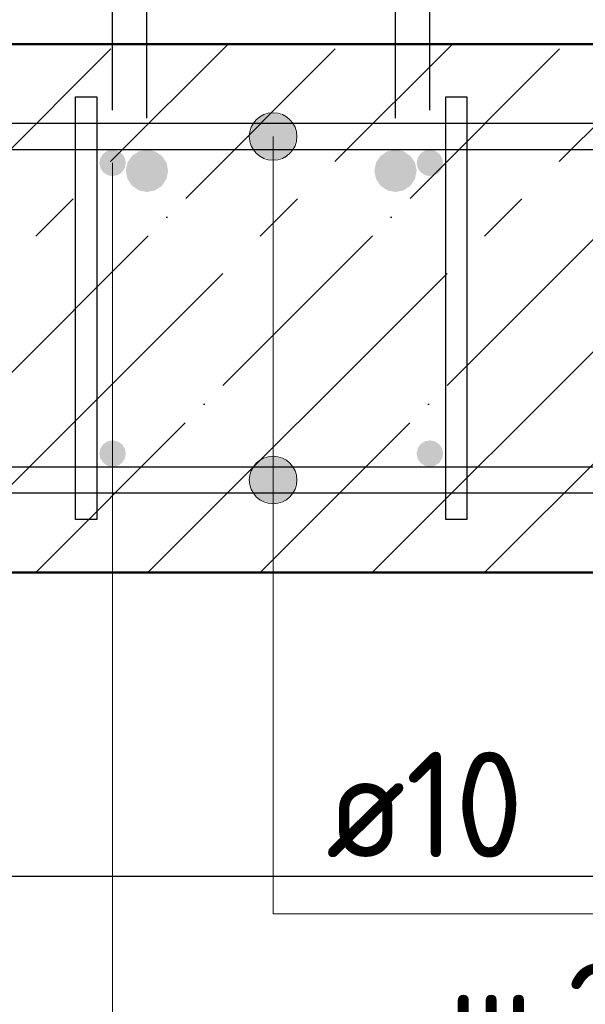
# Model space of a CAD drawing. Header units: millimetres. Extents: x -27380 to 48638, y 46540 to 72525.
# Tile 13 of 106: x -23305 to -23092, y 58697 to 59070. Entities that reach past the tile are written whole.
import ezdxf

# ---------------------------------------------------------------- set-up
doc = ezdxf.new("R2010")
doc.units = ezdxf.units.MM
doc.header["$PDMODE"] = 65
doc.linetypes.add('______11', pattern=[100, 80, -10, 0, -10])
doc.linetypes.add('______5', pattern=[220, 160, -20, 20, -20])
for name, color, linetype, lineweight in [('Арм.стержн. вертикальными 1', 22, 'Continuous', 35), ('Арм.стержн.горизонт. 1', 180, 'Continuous', 35), ('Размерная линия_ общее', 7, 'Continuous', 13)]:
    doc.layers.add(name, color=color, linetype=linetype, lineweight=lineweight)
doc.layers.add('Арм.стержн. вертикальными 2', color=7, linetype='Continuous', lineweight=35, true_color=0x006e00)
doc.layers.add('Арм.стержн.Стяжки', color=7, linetype='Continuous', lineweight=35, true_color=0x501e0f)
doc.styles.add('ISOCPEUR', font='ISOCPEUR')
doc.dimstyles.new('DIMSTYLE_3', dxfattribs={"dimtxt": 44, "dimasz": 50, "dimexe": 0, "dimexo": 0, "dimgap": 22, "dimtad": 2, "dimdec": 0, "dimrnd": 5, "dimzin": 12, "dimdsep": 46, "dimtxsty": 'ISOCPEUR', "dimblk1": 'ALL_ML_STRICH', "dimblk2": 'ALL_ML_STRICH', "dimsah": 1, "dimcen": 0, "dimclrd": 7, "dimclre": 256, "dimclrt": 7, "dimadec": 0, "dimazin": 0, "dimtfac": 1, "dimtdec": 0, "dimtix": 1, "dimtmove": 2, "dimatfit": 3, "dimfxl": 0, "dimtvp": 1.2, "dimtzin": 0, "dimlwd": 0, "dimlwe": -3, "dimarcsym": 0})
doc.dimstyles.new('DIMSTYLE_7', dxfattribs={"dimtxt": 44, "dimasz": 50, "dimexe": 0, "dimexo": 0, "dimgap": 22, "dimtad": 2, "dimdec": 0, "dimrnd": 5, "dimzin": 12, "dimdsep": 46, "dimtxsty": 'ISOCPEUR', "dimblk1": 'ALL_ML_STRICH', "dimblk2": 'ALL_ML_STRICH', "dimsah": 1, "dimcen": 0, "dimclrd": 7, "dimclre": 256, "dimclrt": 7, "dimadec": 0, "dimazin": 0, "dimtfac": 1, "dimtdec": 0, "dimtix": 1, "dimtmove": 2, "dimatfit": 3, "dimfxl": 0, "dimtzin": 0, "dimlwd": 0, "dimlwe": -3, "dimarcsym": 0})

# ---------------------------------------------------------------- blocks, each defined once
blk = doc.blocks.new('ALL_ML_STRICH')
at = {"color": 0, "linetype": 'ByBlock', "lineweight": -2}
for p, q in [((0, -0.5), (0, 0.5)), ((-0.3, -0.3), (0.3, 0.3)), ((-1, 0), (0.5, 0))]:
    blk.add_line(p, q, dxfattribs=at)
blk = doc.blocks.new('*D345')
at = {"layer": 'DEFPOINTS', "color": 7, "linetype": 'Continuous', "lineweight": 13, "transparency": 33554687}
for p in [(-24057.35, 59131.38), (-24057.35, 59012.42), (-23257.35, 59012.42)]:
    blk.add_point(p, dxfattribs=at)
at = {"layer": 'Размерная линия_ общее', "color": 253, "linetype": 'Continuous', "lineweight": -2, "true_color": 0xa0a0a0, "transparency": 33554687}
for p, q in [((-24057.35, 59032.42), (-24057.35, 59131.38)), ((-23257.35, 59032.42), (-23257.35, 59131.38))]:
    blk.add_line(p, q, dxfattribs=at)
at = {"layer": 'Размерная линия_ общее', "color": 7, "linetype": 'Continuous', "lineweight": -2, "transparency": 33554687}
blk.add_line((-24057.35, 59131.38), (-23257.35, 59131.38), dxfattribs=at)
at = {"layer": 'Размерная линия_ общее', "color": 7, "linetype": 'Continuous', "lineweight": 13, "transparency": 33554687, "xscale": 50, "yscale": 50, "zscale": 50, "rotation": 180}
blk.add_blockref('ALL_ML_STRICH', (-24057.35, 59131.38), dxfattribs=at)
at = {"layer": 'Размерная линия_ общее', "color": 7, "linetype": 'Continuous', "lineweight": 13, "transparency": 33554687, "xscale": 50, "yscale": 50, "zscale": 50}
blk.add_blockref('ALL_ML_STRICH', (-23257.35, 59131.38), dxfattribs=at)
at = {"layer": 'Размерная линия_ общее', "color": 7, "linetype": 'Continuous', "lineweight": 13, "transparency": 33554687, "insert": (-23783.35, 59185.38), "char_height": 44, "width": 2.2, "attachment_point": 1, "line_spacing_factor": 0.60241, "style": 'ISOCPEUR'}
blk.add_mtext('\\W0.91;4х200=800', dxfattribs=at)
blk = doc.blocks.new('*D346')
at = {"layer": 'DEFPOINTS', "color": 7, "linetype": 'Continuous', "lineweight": 13, "transparency": 33554687}
for p in [(-23257.35, 59131.38), (-23257.35, 59012.42), (-23163.35, 59012.42)]:
    blk.add_point(p, dxfattribs=at)
at = {"layer": 'Размерная линия_ общее', "color": 253, "linetype": 'Continuous', "lineweight": -2, "true_color": 0xa0a0a0, "transparency": 33554687}
for p, q in [((-23257.35, 59032.42), (-23257.35, 59131.38)), ((-23163.35, 59032.42), (-23163.35, 59131.38))]:
    blk.add_line(p, q, dxfattribs=at)
at = {"layer": 'Размерная линия_ общее', "color": 7, "linetype": 'Continuous', "lineweight": -2, "transparency": 33554687}
blk.add_line((-23257.35, 59131.38), (-23163.35, 59131.38), dxfattribs=at)
at = {"layer": 'Размерная линия_ общее', "color": 7, "linetype": 'Continuous', "lineweight": 13, "transparency": 33554687, "xscale": 50, "yscale": 50, "zscale": 50, "rotation": 180}
blk.add_blockref('ALL_ML_STRICH', (-23257.35, 59131.38), dxfattribs=at)
at = {"layer": 'Размерная линия_ общее', "color": 7, "linetype": 'Continuous', "lineweight": 13, "transparency": 33554687, "xscale": 50, "yscale": 50, "zscale": 50}
blk.add_blockref('ALL_ML_STRICH', (-23163.35, 59131.38), dxfattribs=at)
at = {"layer": 'Размерная линия_ общее', "color": 7, "linetype": 'Continuous', "lineweight": 13, "transparency": 33554687, "insert": (-23208.15, 59163.38), "char_height": 44, "width": 88, "attachment_point": 5, "style": 'ISOCPEUR'}
blk.add_mtext('\\A1;{95}', dxfattribs=at)
blk = doc.blocks.new('*D347')
at = {"layer": 'DEFPOINTS', "color": 7, "linetype": 'Continuous', "lineweight": 13, "transparency": 33554687}
for p in [(-23163.35, 59131.38), (-23163.35, 59012.42), (-22363.35, 59012.42)]:
    blk.add_point(p, dxfattribs=at)
at = {"layer": 'Размерная линия_ общее', "color": 253, "linetype": 'Continuous', "lineweight": -2, "true_color": 0xa0a0a0, "transparency": 33554687}
for p, q in [((-23163.35, 59032.42), (-23163.35, 59131.38)), ((-22363.35, 59032.42), (-22363.35, 59131.38))]:
    blk.add_line(p, q, dxfattribs=at)
at = {"layer": 'Размерная линия_ общее', "color": 7, "linetype": 'Continuous', "lineweight": -2, "transparency": 33554687}
blk.add_line((-23163.35, 59131.38), (-22363.35, 59131.38), dxfattribs=at)
at = {"layer": 'Размерная линия_ общее', "color": 7, "linetype": 'Continuous', "lineweight": 13, "transparency": 33554687, "xscale": 50, "yscale": 50, "zscale": 50, "rotation": 180}
blk.add_blockref('ALL_ML_STRICH', (-23163.35, 59131.38), dxfattribs=at)
at = {"layer": 'Размерная линия_ общее', "color": 7, "linetype": 'Continuous', "lineweight": 13, "transparency": 33554687, "xscale": 50, "yscale": 50, "zscale": 50}
blk.add_blockref('ALL_ML_STRICH', (-22363.35, 59131.38), dxfattribs=at)
at = {"layer": 'Размерная линия_ общее', "color": 7, "linetype": 'Continuous', "lineweight": 13, "transparency": 33554687, "insert": (-22889.35, 59185.38), "char_height": 44, "width": 2.2, "attachment_point": 1, "line_spacing_factor": 0.60241, "style": 'ISOCPEUR'}
blk.add_mtext('\\W0.91;4х200=800', dxfattribs=at)
blk = doc.blocks.new('*D350')
at = {"layer": 'DEFPOINTS', "color": 7, "linetype": 'Continuous', "lineweight": 13, "transparency": 33554687}
for p in [(-24070.35, 59256.69), (-24070.35, 59015.42), (-23270.35, 59015.42)]:
    blk.add_point(p, dxfattribs=at)
at = {"layer": 'Размерная линия_ общее', "color": 253, "linetype": 'Continuous', "lineweight": -2, "true_color": 0xa0a0a0, "transparency": 33554687}
for p, q in [((-24070.35, 59035.42), (-24070.35, 59256.69)), ((-23270.35, 59035.42), (-23270.35, 59256.69))]:
    blk.add_line(p, q, dxfattribs=at)
at = {"layer": 'Размерная линия_ общее', "color": 7, "linetype": 'Continuous', "lineweight": -2, "transparency": 33554687}
blk.add_line((-24070.35, 59256.69), (-23270.35, 59256.69), dxfattribs=at)
at = {"layer": 'Размерная линия_ общее', "color": 7, "linetype": 'Continuous', "lineweight": 13, "transparency": 33554687, "xscale": 50, "yscale": 50, "zscale": 50, "rotation": 180}
blk.add_blockref('ALL_ML_STRICH', (-24070.35, 59256.69), dxfattribs=at)
at = {"layer": 'Размерная линия_ общее', "color": 7, "linetype": 'Continuous', "lineweight": 13, "transparency": 33554687, "xscale": 50, "yscale": 50, "zscale": 50}
blk.add_blockref('ALL_ML_STRICH', (-23270.35, 59256.69), dxfattribs=at)
at = {"layer": 'Размерная линия_ общее', "color": 7, "linetype": 'Continuous', "lineweight": 13, "transparency": 33554687, "insert": (-23796.35, 59310.69), "char_height": 44, "width": 2.2, "attachment_point": 1, "line_spacing_factor": 0.60241, "style": 'ISOCPEUR'}
blk.add_mtext('\\W0.91;4х200=800', dxfattribs=at)
blk = doc.blocks.new('*D351')
at = {"layer": 'DEFPOINTS', "color": 7, "linetype": 'Continuous', "lineweight": 13, "transparency": 33554687}
for p in [(-23270.35, 59256.69), (-23270.35, 59015.42), (-23150.35, 59015.42)]:
    blk.add_point(p, dxfattribs=at)
at = {"layer": 'Размерная линия_ общее', "color": 253, "linetype": 'Continuous', "lineweight": -2, "true_color": 0xa0a0a0, "transparency": 33554687}
for p, q in [((-23270.35, 59035.42), (-23270.35, 59256.69)), ((-23150.35, 59035.42), (-23150.35, 59256.69))]:
    blk.add_line(p, q, dxfattribs=at)
at = {"layer": 'Размерная линия_ общее', "color": 7, "linetype": 'Continuous', "lineweight": -2, "transparency": 33554687}
blk.add_line((-23270.35, 59256.69), (-23150.35, 59256.69), dxfattribs=at)
at = {"layer": 'Размерная линия_ общее', "color": 7, "linetype": 'Continuous', "lineweight": 13, "transparency": 33554687, "xscale": 50, "yscale": 50, "zscale": 50, "rotation": 180}
blk.add_blockref('ALL_ML_STRICH', (-23270.35, 59256.69), dxfattribs=at)
at = {"layer": 'Размерная линия_ общее', "color": 7, "linetype": 'Continuous', "lineweight": 13, "transparency": 33554687, "xscale": 50, "yscale": 50, "zscale": 50}
blk.add_blockref('ALL_ML_STRICH', (-23150.35, 59256.69), dxfattribs=at)
at = {"layer": 'Размерная линия_ общее', "color": 7, "linetype": 'Continuous', "lineweight": 13, "transparency": 33554687, "insert": (-23203.75, 59288.69), "char_height": 44, "width": 132, "attachment_point": 5, "style": 'ISOCPEUR'}
blk.add_mtext('\\A1;{120}', dxfattribs=at)
blk = doc.blocks.new('*D352')
at = {"layer": 'DEFPOINTS', "color": 7, "linetype": 'Continuous', "lineweight": 13, "transparency": 33554687}
for p in [(-23150.35, 59256.69), (-23150.35, 59015.42), (-22350.35, 59015.42)]:
    blk.add_point(p, dxfattribs=at)
at = {"layer": 'Размерная линия_ общее', "color": 253, "linetype": 'Continuous', "lineweight": -2, "true_color": 0xa0a0a0, "transparency": 33554687}
for p, q in [((-23150.35, 59035.42), (-23150.35, 59256.69)), ((-22350.35, 59035.42), (-22350.35, 59256.69))]:
    blk.add_line(p, q, dxfattribs=at)
at = {"layer": 'Размерная линия_ общее', "color": 7, "linetype": 'Continuous', "lineweight": -2, "transparency": 33554687}
blk.add_line((-23150.35, 59256.69), (-22350.35, 59256.69), dxfattribs=at)
at = {"layer": 'Размерная линия_ общее', "color": 7, "linetype": 'Continuous', "lineweight": 13, "transparency": 33554687, "xscale": 50, "yscale": 50, "zscale": 50, "rotation": 180}
blk.add_blockref('ALL_ML_STRICH', (-23150.35, 59256.69), dxfattribs=at)
at = {"layer": 'Размерная линия_ общее', "color": 7, "linetype": 'Continuous', "lineweight": 13, "transparency": 33554687, "xscale": 50, "yscale": 50, "zscale": 50}
blk.add_blockref('ALL_ML_STRICH', (-22350.35, 59256.69), dxfattribs=at)
at = {"layer": 'Размерная линия_ общее', "color": 7, "linetype": 'Continuous', "lineweight": 13, "transparency": 33554687, "insert": (-22876.35, 59310.69), "char_height": 44, "width": 2.2, "attachment_point": 1, "line_spacing_factor": 0.60241, "style": 'ISOCPEUR'}
blk.add_mtext('\\W0.91;4х200=800', dxfattribs=at)

msp = doc.modelspace()

# ---------------------------------------------------------------- hatches: boundary and pattern name
at = {"layer": 'Арм.стержн. вертикальными 1', "linetype": 'Continuous', "lineweight": 25, "transparency": 33554687}
for points in [[(-23265.35, 59015.42), (-23265.74, 59017.33), (-23266.82, 59018.95), (-23268.44, 59020.04), (-23270.35, 59020.42), (-23272.27, 59020.04), (-23273.89, 59018.95), (-23274.97, 59017.33), (-23275.35, 59015.42), (-23274.97, 59013.5), (-23273.89, 59011.88), (-23272.27, 59010.8), (-23270.35, 59010.42), (-23268.44, 59010.8), (-23266.82, 59011.88), (-23265.74, 59013.5)], [(-23145.35, 59015.42), (-23145.74, 59017.33), (-23146.82, 59018.95), (-23148.44, 59020.04), (-23150.35, 59020.42), (-23152.27, 59020.04), (-23153.89, 59018.95), (-23154.97, 59017.33), (-23155.35, 59015.42), (-23154.97, 59013.5), (-23153.89, 59011.88), (-23152.27, 59010.8), (-23150.35, 59010.42), (-23148.44, 59010.8), (-23146.82, 59011.88), (-23145.74, 59013.5)], [(-23265.35, 58905.42), (-23265.74, 58907.33), (-23266.82, 58908.95), (-23268.44, 58910.04), (-23270.35, 58910.42), (-23272.27, 58910.04), (-23273.89, 58908.95), (-23274.97, 58907.33), (-23275.35, 58905.42), (-23274.97, 58903.5), (-23273.89, 58901.88), (-23272.27, 58900.8), (-23270.35, 58900.42), (-23268.44, 58900.8), (-23266.82, 58901.88), (-23265.74, 58903.5)], [(-23145.35, 58905.42), (-23145.74, 58907.33), (-23146.82, 58908.95), (-23148.44, 58910.04), (-23150.35, 58910.42), (-23152.27, 58910.04), (-23153.89, 58908.95), (-23154.97, 58907.33), (-23155.35, 58905.42), (-23154.97, 58903.5), (-23153.89, 58901.88), (-23152.27, 58900.8), (-23150.35, 58900.42), (-23148.44, 58900.8), (-23146.82, 58901.88), (-23145.74, 58903.5)]]:
    msp.add_hatch(color=4, dxfattribs=at).paths.add_polyline_path(points)
at = {"layer": 'Арм.стержн. вертикальными 2', "linetype": 'Continuous', "lineweight": 25, "transparency": 33554687}
for points in [[(-23249.35, 59012.42), (-23249.96, 59015.48), (-23251.7, 59018.07), (-23254.29, 59019.81), (-23257.35, 59020.42), (-23260.42, 59019.81), (-23263.01, 59018.07), (-23264.75, 59015.48), (-23265.35, 59012.42), (-23264.75, 59009.36), (-23263.01, 59006.76), (-23260.42, 59005.03), (-23257.35, 59004.42), (-23254.29, 59005.03), (-23251.7, 59006.76), (-23249.96, 59009.36)], [(-23155.35, 59012.42), (-23155.96, 59015.48), (-23157.7, 59018.07), (-23160.29, 59019.81), (-23163.35, 59020.42), (-23166.42, 59019.81), (-23169.01, 59018.07), (-23170.75, 59015.48), (-23171.35, 59012.42), (-23170.75, 59009.36), (-23169.01, 59006.76), (-23166.42, 59005.03), (-23163.35, 59004.42), (-23160.29, 59005.03), (-23157.7, 59006.76), (-23155.96, 59009.36)]]:
    msp.add_hatch(color=7, dxfattribs=at).paths.add_polyline_path(points)
at = {"layer": 'Арм.стержн.горизонт. 1', "linetype": 'Continuous', "lineweight": 13, "transparency": 33554687}
for points in [[(-23217.38, 59029.92), (-23201.9, 59029.92), (-23205.14, 59033.16)], [(-23217.38, 59029.92), (-23205.14, 59033.16), (-23214.14, 59033.16)], [(-23217.38, 59029.92), (-23201.9, 59029.92), (-23205.14, 59033.16)], [(-23217.38, 59029.92), (-23205.14, 59033.16), (-23214.14, 59033.16)], [(-23217.38, 59029.92), (-23201.9, 59029.92), (-23205.14, 59033.16)], [(-23217.38, 59029.92), (-23205.14, 59033.16), (-23214.14, 59033.16)], [(-23217.38, 59029.92), (-23201.9, 59029.92), (-23205.14, 59033.16)], [(-23217.38, 59029.92), (-23205.14, 59033.16), (-23214.14, 59033.16)], [(-23217.38, 59029.92), (-23201.9, 59029.92), (-23205.14, 59033.16)], [(-23217.38, 59029.92), (-23205.14, 59033.16), (-23214.14, 59033.16)], [(-23217.38, 59029.92), (-23201.9, 59029.92), (-23205.14, 59033.16)], [(-23217.38, 59029.92), (-23205.14, 59033.16), (-23214.14, 59033.16)], [(-23217.38, 59029.92), (-23201.9, 59029.92), (-23205.14, 59033.16)], [(-23217.38, 59029.92), (-23205.14, 59033.16), (-23214.14, 59033.16)], [(-23217.38, 59029.92), (-23201.9, 59029.92), (-23205.14, 59033.16)], [(-23217.38, 59029.92), (-23205.14, 59033.16), (-23214.14, 59033.16)], [(-23217.38, 59029.92), (-23201.9, 59029.92), (-23205.14, 59033.16)], [(-23217.38, 59029.92), (-23205.14, 59033.16), (-23214.14, 59033.16)], [(-23217.38, 59029.92), (-23201.9, 59029.92), (-23205.14, 59033.16)], [(-23217.38, 59029.92), (-23205.14, 59033.16), (-23214.14, 59033.16)], [(-23217.38, 59029.92), (-23201.9, 59029.92), (-23205.14, 59033.16)], [(-23217.38, 59029.92), (-23205.14, 59033.16), (-23214.14, 59033.16)], [(-23214.14, 59033.16), (-23205.14, 59033.16), (-23209.64, 59034.42)], [(-23214.14, 59033.16), (-23205.14, 59033.16), (-23209.64, 59034.42)], [(-23214.14, 59033.16), (-23205.14, 59033.16), (-23209.64, 59034.42)], [(-23214.14, 59033.16), (-23205.14, 59033.16), (-23209.64, 59034.42)], [(-23214.14, 59033.16), (-23205.14, 59033.16), (-23209.64, 59034.42)], [(-23214.14, 59033.16), (-23205.14, 59033.16), (-23209.64, 59034.42)], [(-23214.14, 59033.16), (-23205.14, 59033.16), (-23209.64, 59034.42)], [(-23214.14, 59033.16), (-23205.14, 59033.16), (-23209.64, 59034.42)], [(-23214.14, 59033.16), (-23205.14, 59033.16), (-23209.64, 59034.42)], [(-23214.14, 59033.16), (-23205.14, 59033.16), (-23209.64, 59034.42)], [(-23214.14, 59033.16), (-23205.14, 59033.16), (-23209.64, 59034.42)], [(-23218.64, 59025.42), (-23200.64, 59025.42), (-23201.9, 59029.92)], [(-23218.64, 59025.42), (-23201.9, 59029.92), (-23217.38, 59029.92)], [(-23218.64, 59025.42), (-23200.64, 59025.42), (-23201.9, 59029.92)], [(-23218.64, 59025.42), (-23201.9, 59029.92), (-23217.38, 59029.92)], [(-23218.64, 59025.42), (-23200.64, 59025.42), (-23201.9, 59029.92)], [(-23218.64, 59025.42), (-23201.9, 59029.92), (-23217.38, 59029.92)], [(-23218.64, 59025.42), (-23200.64, 59025.42), (-23201.9, 59029.92)], [(-23218.64, 59025.42), (-23201.9, 59029.92), (-23217.38, 59029.92)], [(-23218.64, 59025.42), (-23200.64, 59025.42), (-23201.9, 59029.92)], [(-23218.64, 59025.42), (-23201.9, 59029.92), (-23217.38, 59029.92)], [(-23218.64, 59025.42), (-23200.64, 59025.42), (-23201.9, 59029.92)], [(-23218.64, 59025.42), (-23201.9, 59029.92), (-23217.38, 59029.92)], [(-23218.64, 59025.42), (-23200.64, 59025.42), (-23201.9, 59029.92)], [(-23218.64, 59025.42), (-23201.9, 59029.92), (-23217.38, 59029.92)], [(-23218.64, 59025.42), (-23200.64, 59025.42), (-23201.9, 59029.92)], [(-23218.64, 59025.42), (-23201.9, 59029.92), (-23217.38, 59029.92)], [(-23218.64, 59025.42), (-23200.64, 59025.42), (-23201.9, 59029.92)], [(-23218.64, 59025.42), (-23201.9, 59029.92), (-23217.38, 59029.92)], [(-23218.64, 59025.42), (-23200.64, 59025.42), (-23201.9, 59029.92)], [(-23218.64, 59025.42), (-23201.9, 59029.92), (-23217.38, 59029.92)], [(-23218.64, 59025.42), (-23200.64, 59025.42), (-23201.9, 59029.92)], [(-23218.64, 59025.42), (-23201.9, 59029.92), (-23217.38, 59029.92)], [(-23217.38, 59020.92), (-23200.64, 59025.42), (-23218.64, 59025.42)], [(-23217.38, 59020.92), (-23200.64, 59025.42), (-23218.64, 59025.42)], [(-23217.38, 59020.92), (-23200.64, 59025.42), (-23218.64, 59025.42)], [(-23217.38, 59020.92), (-23200.64, 59025.42), (-23218.64, 59025.42)], [(-23217.38, 59020.92), (-23200.64, 59025.42), (-23218.64, 59025.42)], [(-23217.38, 59020.92), (-23200.64, 59025.42), (-23218.64, 59025.42)], [(-23217.38, 59020.92), (-23200.64, 59025.42), (-23218.64, 59025.42)], [(-23217.38, 59020.92), (-23200.64, 59025.42), (-23218.64, 59025.42)], [(-23217.38, 59020.92), (-23200.64, 59025.42), (-23218.64, 59025.42)], [(-23217.38, 59020.92), (-23200.64, 59025.42), (-23218.64, 59025.42)], [(-23217.38, 59020.92), (-23200.64, 59025.42), (-23218.64, 59025.42)], [(-23217.38, 59020.92), (-23201.9, 59020.92), (-23200.64, 59025.42)], [(-23217.38, 59020.92), (-23201.9, 59020.92), (-23200.64, 59025.42)], [(-23217.38, 59020.92), (-23201.9, 59020.92), (-23200.64, 59025.42)], [(-23217.38, 59020.92), (-23201.9, 59020.92), (-23200.64, 59025.42)], [(-23217.38, 59020.92), (-23201.9, 59020.92), (-23200.64, 59025.42)], [(-23217.38, 59020.92), (-23201.9, 59020.92), (-23200.64, 59025.42)], [(-23217.38, 59020.92), (-23201.9, 59020.92), (-23200.64, 59025.42)], [(-23217.38, 59020.92), (-23201.9, 59020.92), (-23200.64, 59025.42)], [(-23217.38, 59020.92), (-23201.9, 59020.92), (-23200.64, 59025.42)], [(-23217.38, 59020.92), (-23201.9, 59020.92), (-23200.64, 59025.42)], [(-23217.38, 59020.92), (-23201.9, 59020.92), (-23200.64, 59025.42)], [(-23214.14, 59017.68), (-23201.9, 59020.92), (-23217.38, 59020.92)], [(-23214.14, 59017.68), (-23201.9, 59020.92), (-23217.38, 59020.92)], [(-23214.14, 59017.68), (-23201.9, 59020.92), (-23217.38, 59020.92)], [(-23214.14, 59017.68), (-23201.9, 59020.92), (-23217.38, 59020.92)], [(-23214.14, 59017.68), (-23201.9, 59020.92), (-23217.38, 59020.92)], [(-23214.14, 59017.68), (-23201.9, 59020.92), (-23217.38, 59020.92)], [(-23214.14, 59017.68), (-23201.9, 59020.92), (-23217.38, 59020.92)], [(-23214.14, 59017.68), (-23201.9, 59020.92), (-23217.38, 59020.92)], [(-23214.14, 59017.68), (-23201.9, 59020.92), (-23217.38, 59020.92)], [(-23214.14, 59017.68), (-23201.9, 59020.92), (-23217.38, 59020.92)], [(-23214.14, 59017.68), (-23201.9, 59020.92), (-23217.38, 59020.92)], [(-23214.14, 59017.68), (-23205.14, 59017.68), (-23201.9, 59020.92)], [(-23214.14, 59017.68), (-23205.14, 59017.68), (-23201.9, 59020.92)], [(-23214.14, 59017.68), (-23205.14, 59017.68), (-23201.9, 59020.92)], [(-23214.14, 59017.68), (-23205.14, 59017.68), (-23201.9, 59020.92)], [(-23214.14, 59017.68), (-23205.14, 59017.68), (-23201.9, 59020.92)], [(-23214.14, 59017.68), (-23205.14, 59017.68), (-23201.9, 59020.92)], [(-23214.14, 59017.68), (-23205.14, 59017.68), (-23201.9, 59020.92)], [(-23214.14, 59017.68), (-23205.14, 59017.68), (-23201.9, 59020.92)], [(-23214.14, 59017.68), (-23205.14, 59017.68), (-23201.9, 59020.92)], [(-23214.14, 59017.68), (-23205.14, 59017.68), (-23201.9, 59020.92)], [(-23214.14, 59017.68), (-23205.14, 59017.68), (-23201.9, 59020.92)], [(-23205.14, 59017.68), (-23214.14, 59017.68), (-23209.64, 59016.42)], [(-23205.14, 59017.68), (-23214.14, 59017.68), (-23209.64, 59016.42)], [(-23205.14, 59017.68), (-23214.14, 59017.68), (-23209.64, 59016.42)], [(-23205.14, 59017.68), (-23214.14, 59017.68), (-23209.64, 59016.42)], [(-23205.14, 59017.68), (-23214.14, 59017.68), (-23209.64, 59016.42)], [(-23205.14, 59017.68), (-23214.14, 59017.68), (-23209.64, 59016.42)], [(-23205.14, 59017.68), (-23214.14, 59017.68), (-23209.64, 59016.42)], [(-23205.14, 59017.68), (-23214.14, 59017.68), (-23209.64, 59016.42)], [(-23205.14, 59017.68), (-23214.14, 59017.68), (-23209.64, 59016.42)], [(-23205.14, 59017.68), (-23214.14, 59017.68), (-23209.64, 59016.42)], [(-23205.14, 59017.68), (-23214.14, 59017.68), (-23209.64, 59016.42)], [(-23217.38, 58899.92), (-23201.9, 58899.92), (-23205.14, 58903.16)], [(-23217.38, 58899.92), (-23205.14, 58903.16), (-23214.14, 58903.16)], [(-23217.38, 58899.92), (-23201.9, 58899.92), (-23205.14, 58903.16)], [(-23217.38, 58899.92), (-23205.14, 58903.16), (-23214.14, 58903.16)], [(-23217.38, 58899.92), (-23201.9, 58899.92), (-23205.14, 58903.16)], [(-23217.38, 58899.92), (-23205.14, 58903.16), (-23214.14, 58903.16)], [(-23217.38, 58899.92), (-23201.9, 58899.92), (-23205.14, 58903.16)], [(-23217.38, 58899.92), (-23205.14, 58903.16), (-23214.14, 58903.16)], [(-23217.38, 58899.92), (-23201.9, 58899.92), (-23205.14, 58903.16)], [(-23217.38, 58899.92), (-23205.14, 58903.16), (-23214.14, 58903.16)], [(-23217.38, 58899.92), (-23201.9, 58899.92), (-23205.14, 58903.16)], [(-23217.38, 58899.92), (-23205.14, 58903.16), (-23214.14, 58903.16)], [(-23217.38, 58899.92), (-23201.9, 58899.92), (-23205.14, 58903.16)], [(-23217.38, 58899.92), (-23205.14, 58903.16), (-23214.14, 58903.16)], [(-23217.38, 58899.92), (-23201.9, 58899.92), (-23205.14, 58903.16)], [(-23217.38, 58899.92), (-23205.14, 58903.16), (-23214.14, 58903.16)], [(-23217.38, 58899.92), (-23201.9, 58899.92), (-23205.14, 58903.16)], [(-23217.38, 58899.92), (-23205.14, 58903.16), (-23214.14, 58903.16)], [(-23217.38, 58899.92), (-23201.9, 58899.92), (-23205.14, 58903.16)], [(-23217.38, 58899.92), (-23205.14, 58903.16), (-23214.14, 58903.16)], [(-23217.38, 58899.92), (-23201.9, 58899.92), (-23205.14, 58903.16)], [(-23217.38, 58899.92), (-23205.14, 58903.16), (-23214.14, 58903.16)], [(-23214.14, 58903.16), (-23205.14, 58903.16), (-23209.64, 58904.42)], [(-23214.14, 58903.16), (-23205.14, 58903.16), (-23209.64, 58904.42)], [(-23214.14, 58903.16), (-23205.14, 58903.16), (-23209.64, 58904.42)], [(-23214.14, 58903.16), (-23205.14, 58903.16), (-23209.64, 58904.42)], [(-23214.14, 58903.16), (-23205.14, 58903.16), (-23209.64, 58904.42)], [(-23214.14, 58903.16), (-23205.14, 58903.16), (-23209.64, 58904.42)], [(-23214.14, 58903.16), (-23205.14, 58903.16), (-23209.64, 58904.42)], [(-23214.14, 58903.16), (-23205.14, 58903.16), (-23209.64, 58904.42)], [(-23214.14, 58903.16), (-23205.14, 58903.16), (-23209.64, 58904.42)], [(-23214.14, 58903.16), (-23205.14, 58903.16), (-23209.64, 58904.42)], [(-23214.14, 58903.16), (-23205.14, 58903.16), (-23209.64, 58904.42)], [(-23218.64, 58895.42), (-23200.64, 58895.42), (-23201.9, 58899.92)], [(-23218.64, 58895.42), (-23201.9, 58899.92), (-23217.38, 58899.92)], [(-23218.64, 58895.42), (-23200.64, 58895.42), (-23201.9, 58899.92)], [(-23218.64, 58895.42), (-23201.9, 58899.92), (-23217.38, 58899.92)], [(-23218.64, 58895.42), (-23200.64, 58895.42), (-23201.9, 58899.92)], [(-23218.64, 58895.42), (-23201.9, 58899.92), (-23217.38, 58899.92)], [(-23218.64, 58895.42), (-23200.64, 58895.42), (-23201.9, 58899.92)], [(-23218.64, 58895.42), (-23201.9, 58899.92), (-23217.38, 58899.92)], [(-23218.64, 58895.42), (-23200.64, 58895.42), (-23201.9, 58899.92)], [(-23218.64, 58895.42), (-23201.9, 58899.92), (-23217.38, 58899.92)], [(-23218.64, 58895.42), (-23200.64, 58895.42), (-23201.9, 58899.92)], [(-23218.64, 58895.42), (-23201.9, 58899.92), (-23217.38, 58899.92)], [(-23218.64, 58895.42), (-23200.64, 58895.42), (-23201.9, 58899.92)], [(-23218.64, 58895.42), (-23201.9, 58899.92), (-23217.38, 58899.92)], [(-23218.64, 58895.42), (-23200.64, 58895.42), (-23201.9, 58899.92)], [(-23218.64, 58895.42), (-23201.9, 58899.92), (-23217.38, 58899.92)], [(-23218.64, 58895.42), (-23200.64, 58895.42), (-23201.9, 58899.92)], [(-23218.64, 58895.42), (-23201.9, 58899.92), (-23217.38, 58899.92)], [(-23218.64, 58895.42), (-23200.64, 58895.42), (-23201.9, 58899.92)], [(-23218.64, 58895.42), (-23201.9, 58899.92), (-23217.38, 58899.92)], [(-23218.64, 58895.42), (-23200.64, 58895.42), (-23201.9, 58899.92)], [(-23218.64, 58895.42), (-23201.9, 58899.92), (-23217.38, 58899.92)], [(-23217.38, 58890.92), (-23200.64, 58895.42), (-23218.64, 58895.42)], [(-23217.38, 58890.92), (-23200.64, 58895.42), (-23218.64, 58895.42)], [(-23217.38, 58890.92), (-23200.64, 58895.42), (-23218.64, 58895.42)], [(-23217.38, 58890.92), (-23200.64, 58895.42), (-23218.64, 58895.42)], [(-23217.38, 58890.92), (-23200.64, 58895.42), (-23218.64, 58895.42)], [(-23217.38, 58890.92), (-23200.64, 58895.42), (-23218.64, 58895.42)], [(-23217.38, 58890.92), (-23200.64, 58895.42), (-23218.64, 58895.42)], [(-23217.38, 58890.92), (-23200.64, 58895.42), (-23218.64, 58895.42)], [(-23217.38, 58890.92), (-23200.64, 58895.42), (-23218.64, 58895.42)], [(-23217.38, 58890.92), (-23200.64, 58895.42), (-23218.64, 58895.42)], [(-23217.38, 58890.92), (-23200.64, 58895.42), (-23218.64, 58895.42)], [(-23217.38, 58890.92), (-23201.9, 58890.92), (-23200.64, 58895.42)], [(-23217.38, 58890.92), (-23201.9, 58890.92), (-23200.64, 58895.42)], [(-23217.38, 58890.92), (-23201.9, 58890.92), (-23200.64, 58895.42)], [(-23217.38, 58890.92), (-23201.9, 58890.92), (-23200.64, 58895.42)], [(-23217.38, 58890.92), (-23201.9, 58890.92), (-23200.64, 58895.42)], [(-23217.38, 58890.92), (-23201.9, 58890.92), (-23200.64, 58895.42)], [(-23217.38, 58890.92), (-23201.9, 58890.92), (-23200.64, 58895.42)], [(-23217.38, 58890.92), (-23201.9, 58890.92), (-23200.64, 58895.42)], [(-23217.38, 58890.92), (-23201.9, 58890.92), (-23200.64, 58895.42)], [(-23217.38, 58890.92), (-23201.9, 58890.92), (-23200.64, 58895.42)], [(-23217.38, 58890.92), (-23201.9, 58890.92), (-23200.64, 58895.42)], [(-23214.14, 58887.68), (-23201.9, 58890.92), (-23217.38, 58890.92)], [(-23214.14, 58887.68), (-23201.9, 58890.92), (-23217.38, 58890.92)], [(-23214.14, 58887.68), (-23201.9, 58890.92), (-23217.38, 58890.92)], [(-23214.14, 58887.68), (-23201.9, 58890.92), (-23217.38, 58890.92)], [(-23214.14, 58887.68), (-23201.9, 58890.92), (-23217.38, 58890.92)], [(-23214.14, 58887.68), (-23201.9, 58890.92), (-23217.38, 58890.92)], [(-23214.14, 58887.68), (-23201.9, 58890.92), (-23217.38, 58890.92)], [(-23214.14, 58887.68), (-23201.9, 58890.92), (-23217.38, 58890.92)], [(-23214.14, 58887.68), (-23201.9, 58890.92), (-23217.38, 58890.92)], [(-23214.14, 58887.68), (-23201.9, 58890.92), (-23217.38, 58890.92)], [(-23214.14, 58887.68), (-23201.9, 58890.92), (-23217.38, 58890.92)], [(-23214.14, 58887.68), (-23205.14, 58887.68), (-23201.9, 58890.92)], [(-23214.14, 58887.68), (-23205.14, 58887.68), (-23201.9, 58890.92)], [(-23214.14, 58887.68), (-23205.14, 58887.68), (-23201.9, 58890.92)], [(-23214.14, 58887.68), (-23205.14, 58887.68), (-23201.9, 58890.92)], [(-23214.14, 58887.68), (-23205.14, 58887.68), (-23201.9, 58890.92)], [(-23214.14, 58887.68), (-23205.14, 58887.68), (-23201.9, 58890.92)], [(-23214.14, 58887.68), (-23205.14, 58887.68), (-23201.9, 58890.92)], [(-23214.14, 58887.68), (-23205.14, 58887.68), (-23201.9, 58890.92)], [(-23214.14, 58887.68), (-23205.14, 58887.68), (-23201.9, 58890.92)], [(-23214.14, 58887.68), (-23205.14, 58887.68), (-23201.9, 58890.92)], [(-23214.14, 58887.68), (-23205.14, 58887.68), (-23201.9, 58890.92)], [(-23205.14, 58887.68), (-23214.14, 58887.68), (-23209.64, 58886.42)], [(-23205.14, 58887.68), (-23214.14, 58887.68), (-23209.64, 58886.42)], [(-23205.14, 58887.68), (-23214.14, 58887.68), (-23209.64, 58886.42)], [(-23205.14, 58887.68), (-23214.14, 58887.68), (-23209.64, 58886.42)], [(-23205.14, 58887.68), (-23214.14, 58887.68), (-23209.64, 58886.42)], [(-23205.14, 58887.68), (-23214.14, 58887.68), (-23209.64, 58886.42)], [(-23205.14, 58887.68), (-23214.14, 58887.68), (-23209.64, 58886.42)], [(-23205.14, 58887.68), (-23214.14, 58887.68), (-23209.64, 58886.42)], [(-23205.14, 58887.68), (-23214.14, 58887.68), (-23209.64, 58886.42)], [(-23205.14, 58887.68), (-23214.14, 58887.68), (-23209.64, 58886.42)], [(-23205.14, 58887.68), (-23214.14, 58887.68), (-23209.64, 58886.42)]]:
    msp.add_hatch(color=7, dxfattribs=at).paths.add_polyline_path(points)

# ---------------------------------------------------------------- linework, layer by layer
at = {"color": 52, "linetype": 'Continuous', "lineweight": -3, "transparency": 33554687}
msp.add_line((-24250.78, 58745.48), (-22217.88, 58745.48), dxfattribs=at)
msp.add_line((-24250.78, 58745.48), (-22217.88, 58745.48), dxfattribs=at)
at = {"layer": 'Арм.стержн. вертикальными 1', "color": 7, "linetype": 'Continuous', "lineweight": 13, "transparency": 33554687}
msp.add_line((-23270.35, 58568.62), (-23270.35, 59015.42), dxfattribs=at)
at = {"layer": 'Арм.стержн.горизонт. 1', "color": 52, "linetype": 'Continuous', "lineweight": 50, "transparency": 33554687}
for p, q in [((-22310.35, 59060.42), (-24110.35, 59060.42)), ((-22310.35, 58860.42), (-24110.35, 58860.42))]:
    msp.add_line(p, q, dxfattribs=at)
at = {"layer": 'Арм.стержн.горизонт. 1', "color": 7, "linetype": 'Continuous', "lineweight": 13, "transparency": 33554687}
for p, q in [((-23209.64, 59034.42), (-23209.64, 59034.42)), ((-23209.64, 59034.42), (-23209.64, 59034.42)), ((-23209.64, 59034.42), (-23209.64, 59034.42)), ((-23209.64, 59034.42), (-23209.64, 59034.42)), ((-23209.64, 59034.42), (-23209.64, 59034.42)), ((-23209.64, 59034.42), (-23209.64, 59034.42)), ((-23209.64, 59034.42), (-23209.64, 59034.42)), ((-23209.64, 59034.42), (-23209.64, 59034.42)), ((-23209.64, 59034.42), (-23209.64, 59034.42)), ((-23209.64, 59034.42), (-23209.64, 59034.42)), ((-23209.64, 59034.42), (-23209.64, 59034.42)), ((-23218.64, 59025.42), (-23218.64, 59025.42)), ((-23218.64, 59025.42), (-23218.64, 59025.42)), ((-23218.64, 59025.42), (-23218.64, 59025.42)), ((-23218.64, 59025.42), (-23218.64, 59025.42)), ((-23218.64, 59025.42), (-23218.64, 59025.42)), ((-23218.64, 59025.42), (-23218.64, 59025.42)), ((-23218.64, 59025.42), (-23218.64, 59025.42)), ((-23218.64, 59025.42), (-23218.64, 59025.42)), ((-23218.64, 59025.42), (-23218.64, 59025.42)), ((-23218.64, 59025.42), (-23218.64, 59025.42)), ((-23218.64, 59025.42), (-23218.64, 59025.42)), ((-23209.64, 58731.21), (-23209.64, 59025.42)), ((-23209.64, 58731.21), (-23209.64, 59025.42)), ((-23209.64, 58731.21), (-23209.64, 59025.42)), ((-23209.64, 58731.21), (-23209.64, 59025.42)), ((-23209.64, 58731.21), (-23209.64, 59025.42)), ((-23209.64, 58731.21), (-23209.64, 59025.42)), ((-23209.64, 58731.21), (-23209.64, 59025.42)), ((-23209.64, 58731.21), (-23209.64, 59025.42)), ((-23209.64, 58731.21), (-23209.64, 59025.42)), ((-23209.64, 58731.21), (-23209.64, 59025.42)), ((-23209.64, 58731.21), (-23209.64, 59025.42)), ((-23200.64, 59025.42), (-23200.64, 59025.42)), ((-23200.64, 59025.42), (-23200.64, 59025.42)), ((-23200.64, 59025.42), (-23200.64, 59025.42)), ((-23200.64, 59025.42), (-23200.64, 59025.42)), ((-23200.64, 59025.42), (-23200.64, 59025.42)), ((-23200.64, 59025.42), (-23200.64, 59025.42)), ((-23200.64, 59025.42), (-23200.64, 59025.42)), ((-23200.64, 59025.42), (-23200.64, 59025.42)), ((-23200.64, 59025.42), (-23200.64, 59025.42)), ((-23200.64, 59025.42), (-23200.64, 59025.42)), ((-23200.64, 59025.42), (-23200.64, 59025.42)), ((-23209.64, 59016.42), (-23209.64, 59016.42)), ((-23209.64, 59016.42), (-23209.64, 59016.42)), ((-23209.64, 59016.42), (-23209.64, 59016.42)), ((-23209.64, 59016.42), (-23209.64, 59016.42)), ((-23209.64, 59016.42), (-23209.64, 59016.42)), ((-23209.64, 59016.42), (-23209.64, 59016.42)), ((-23209.64, 59016.42), (-23209.64, 59016.42)), ((-23209.64, 59016.42), (-23209.64, 59016.42)), ((-23209.64, 59016.42), (-23209.64, 59016.42)), ((-23209.64, 59016.42), (-23209.64, 59016.42)), ((-23209.64, 59016.42), (-23209.64, 59016.42)), ((-23209.64, 58904.42), (-23209.64, 58904.42)), ((-23209.64, 58904.42), (-23209.64, 58904.42)), ((-23209.64, 58904.42), (-23209.64, 58904.42)), ((-23209.64, 58904.42), (-23209.64, 58904.42)), ((-23209.64, 58904.42), (-23209.64, 58904.42)), ((-23209.64, 58904.42), (-23209.64, 58904.42)), ((-23209.64, 58904.42), (-23209.64, 58904.42)), ((-23209.64, 58904.42), (-23209.64, 58904.42)), ((-23209.64, 58904.42), (-23209.64, 58904.42)), ((-23209.64, 58904.42), (-23209.64, 58904.42)), ((-23209.64, 58904.42), (-23209.64, 58904.42)), ((-23218.64, 58895.42), (-23218.64, 58895.42)), ((-23218.64, 58895.42), (-23218.64, 58895.42)), ((-23218.64, 58895.42), (-23218.64, 58895.42)), ((-23218.64, 58895.42), (-23218.64, 58895.42)), ((-23218.64, 58895.42), (-23218.64, 58895.42)), ((-23218.64, 58895.42), (-23218.64, 58895.42)), ((-23218.64, 58895.42), (-23218.64, 58895.42)), ((-23218.64, 58895.42), (-23218.64, 58895.42)), ((-23218.64, 58895.42), (-23218.64, 58895.42)), ((-23218.64, 58895.42), (-23218.64, 58895.42)), ((-23218.64, 58895.42), (-23218.64, 58895.42)), ((-23209.64, 58731.21), (-23209.64, 58895.42)), ((-23209.64, 58731.21), (-23209.64, 58895.42)), ((-23209.64, 58731.21), (-23209.64, 58895.42)), ((-23209.64, 58731.21), (-23209.64, 58895.42)), ((-23209.64, 58731.21), (-23209.64, 58895.42)), ((-23209.64, 58731.21), (-23209.64, 58895.42)), ((-23209.64, 58731.21), (-23209.64, 58895.42)), ((-23209.64, 58731.21), (-23209.64, 58895.42)), ((-23209.64, 58731.21), (-23209.64, 58895.42)), ((-23209.64, 58731.21), (-23209.64, 58895.42)), ((-23209.64, 58731.21), (-23209.64, 58895.42)), ((-23200.64, 58895.42), (-23200.64, 58895.42)), ((-23200.64, 58895.42), (-23200.64, 58895.42)), ((-23200.64, 58895.42), (-23200.64, 58895.42)), ((-23200.64, 58895.42), (-23200.64, 58895.42)), ((-23200.64, 58895.42), (-23200.64, 58895.42)), ((-23200.64, 58895.42), (-23200.64, 58895.42)), ((-23200.64, 58895.42), (-23200.64, 58895.42)), ((-23200.64, 58895.42), (-23200.64, 58895.42)), ((-23200.64, 58895.42), (-23200.64, 58895.42)), ((-23200.64, 58895.42), (-23200.64, 58895.42)), ((-23200.64, 58895.42), (-23200.64, 58895.42)), ((-23209.64, 58886.42), (-23209.64, 58886.42)), ((-23209.64, 58886.42), (-23209.64, 58886.42)), ((-23209.64, 58886.42), (-23209.64, 58886.42)), ((-23209.64, 58886.42), (-23209.64, 58886.42)), ((-23209.64, 58886.42), (-23209.64, 58886.42)), ((-23209.64, 58886.42), (-23209.64, 58886.42)), ((-23209.64, 58886.42), (-23209.64, 58886.42)), ((-23209.64, 58886.42), (-23209.64, 58886.42)), ((-23209.64, 58886.42), (-23209.64, 58886.42)), ((-23209.64, 58886.42), (-23209.64, 58886.42)), ((-23209.64, 58886.42), (-23209.64, 58886.42)), ((-23209.64, 58731.21), (-22921.64, 58731.21))]:
    msp.add_line(p, q, dxfattribs=at)
at = {"layer": 'Арм.стержн.горизонт. 1', "color": 4, "linetype": 'Continuous', "lineweight": 25, "transparency": 33554687}
for points in [[(-24080.35, 59030.42), (-22340.35, 59030.42), (-22340.35, 59020.42), (-24080.35, 59020.42), (-24080.35, 59030.42)], [(-24080.35, 59030.42), (-22340.35, 59030.42), (-22340.35, 59020.42), (-24080.35, 59020.42), (-24080.35, 59030.42)], [(-24080.35, 59030.42), (-22340.35, 59030.42), (-22340.35, 59020.42), (-24080.35, 59020.42), (-24080.35, 59030.42)], [(-24080.35, 59030.42), (-22340.35, 59030.42), (-22340.35, 59020.42), (-24080.35, 59020.42), (-24080.35, 59030.42)], [(-24080.35, 59030.42), (-22340.35, 59030.42), (-22340.35, 59020.42), (-24080.35, 59020.42), (-24080.35, 59030.42)], [(-24080.35, 59030.42), (-22340.35, 59030.42), (-22340.35, 59020.42), (-24080.35, 59020.42), (-24080.35, 59030.42)], [(-24080.35, 59030.42), (-22340.35, 59030.42), (-22340.35, 59020.42), (-24080.35, 59020.42), (-24080.35, 59030.42)], [(-24080.35, 59030.42), (-22340.35, 59030.42), (-22340.35, 59020.42), (-24080.35, 59020.42), (-24080.35, 59030.42)], [(-24080.35, 59030.42), (-22340.35, 59030.42), (-22340.35, 59020.42), (-24080.35, 59020.42), (-24080.35, 59030.42)], [(-24080.35, 59030.42), (-22340.35, 59030.42), (-22340.35, 59020.42), (-24080.35, 59020.42), (-24080.35, 59030.42)], [(-24080.35, 59030.42), (-22340.35, 59030.42), (-22340.35, 59020.42), (-24080.35, 59020.42), (-24080.35, 59030.42)], [(-24080.35, 58900.42), (-22340.35, 58900.42), (-22340.35, 58890.42), (-24080.35, 58890.42), (-24080.35, 58900.42)], [(-24080.35, 58900.42), (-22340.35, 58900.42), (-22340.35, 58890.42), (-24080.35, 58890.42), (-24080.35, 58900.42)], [(-24080.35, 58900.42), (-22340.35, 58900.42), (-22340.35, 58890.42), (-24080.35, 58890.42), (-24080.35, 58900.42)], [(-24080.35, 58900.42), (-22340.35, 58900.42), (-22340.35, 58890.42), (-24080.35, 58890.42), (-24080.35, 58900.42)], [(-24080.35, 58900.42), (-22340.35, 58900.42), (-22340.35, 58890.42), (-24080.35, 58890.42), (-24080.35, 58900.42)], [(-24080.35, 58900.42), (-22340.35, 58900.42), (-22340.35, 58890.42), (-24080.35, 58890.42), (-24080.35, 58900.42)], [(-24080.35, 58900.42), (-22340.35, 58900.42), (-22340.35, 58890.42), (-24080.35, 58890.42), (-24080.35, 58900.42)], [(-24080.35, 58900.42), (-22340.35, 58900.42), (-22340.35, 58890.42), (-24080.35, 58890.42), (-24080.35, 58900.42)], [(-24080.35, 58900.42), (-22340.35, 58900.42), (-22340.35, 58890.42), (-24080.35, 58890.42), (-24080.35, 58900.42)], [(-24080.35, 58900.42), (-22340.35, 58900.42), (-22340.35, 58890.42), (-24080.35, 58890.42), (-24080.35, 58900.42)], [(-24080.35, 58900.42), (-22340.35, 58900.42), (-22340.35, 58890.42), (-24080.35, 58890.42), (-24080.35, 58900.42)]]:
    msp.add_lwpolyline(points, dxfattribs=at)
at = {"layer": 'Арм.стержн.горизонт. 1', "color": 7, "linetype": 'Continuous', "lineweight": 13, "transparency": 33554687}
for centre in [(-23209.64, 59025.42), (-23209.64, 59025.42), (-23209.64, 59025.42), (-23209.64, 59025.42), (-23209.64, 59025.42), (-23209.64, 59025.42), (-23209.64, 59025.42), (-23209.64, 59025.42), (-23209.64, 59025.42), (-23209.64, 59025.42), (-23209.64, 59025.42), (-23209.64, 58895.42), (-23209.64, 58895.42), (-23209.64, 58895.42), (-23209.64, 58895.42), (-23209.64, 58895.42), (-23209.64, 58895.42), (-23209.64, 58895.42), (-23209.64, 58895.42), (-23209.64, 58895.42), (-23209.64, 58895.42), (-23209.64, 58895.42)]:
    msp.add_circle(centre, 9, dxfattribs=at)
at = {"layer": 'Арм.стержн.Стяжки', "color": 40, "linetype": 'Continuous', "lineweight": 25, "transparency": 33554687}
for points in [[(-23284.35, 58880.42), (-23284.35, 59040.42), (-23276.35, 59040.42), (-23276.35, 58880.42), (-23284.35, 58880.42)], [(-23284.35, 58880.42), (-23284.35, 59040.42), (-23276.35, 59040.42), (-23276.35, 58880.42), (-23284.35, 58880.42)], [(-23284.35, 58880.42), (-23284.35, 59040.42), (-23276.35, 59040.42), (-23276.35, 58880.42), (-23284.35, 58880.42)], [(-23144.35, 58880.42), (-23144.35, 59040.42), (-23136.35, 59040.42), (-23136.35, 58880.42), (-23144.35, 58880.42)], [(-23144.35, 58880.42), (-23144.35, 59040.42), (-23136.35, 59040.42), (-23136.35, 58880.42), (-23144.35, 58880.42)], [(-23144.35, 58880.42), (-23144.35, 59040.42), (-23136.35, 59040.42), (-23136.35, 58880.42), (-23144.35, 58880.42)], [(-23144.35, 58880.42), (-23144.35, 59040.42), (-23136.35, 59040.42), (-23136.35, 58880.42), (-23144.35, 58880.42)]]:
    msp.add_lwpolyline(points, dxfattribs=at)
at = {"layer": 'Размерная линия_ общее', "color": 7, "linetype": 'Continuous', "lineweight": 50, "transparency": 33554687}
for p, q in [((-22310.35, 59060.42), (-24110.35, 59060.42)), ((-24110.35, 58860.42), (-22310.35, 58860.42))]:
    msp.add_line(p, q, dxfattribs=at)
at = {"layer": 'Размерная линия_ общее', "color": 7, "linetype": '______11', "lineweight": -3, "transparency": 33554687}
for p, q in [((-23469.12, 58860.42), (-23269.12, 59060.42)), ((-23384.26, 58860.42), (-23184.26, 59060.42)), ((-23299.41, 58860.42), (-23099.41, 59060.42)), ((-23214.56, 58860.42), (-23014.56, 59060.42)), ((-23129.71, 58860.42), (-22929.7, 59060.42))]:
    msp.add_line(p, q, dxfattribs=at)
at = {"layer": 'Размерная линия_ общее', "color": 7, "linetype": '______5', "lineweight": -3, "transparency": 33554687}
for p, q in [((-23426.69, 58860.42), (-23226.69, 59060.42)), ((-23341.84, 58860.42), (-23141.84, 59060.42)), ((-23256.98, 58860.42), (-23056.98, 59060.42)), ((-23172.13, 58860.42), (-22972.13, 59060.42))]:
    msp.add_line(p, q, dxfattribs=at)

# ---------------------------------------------------------------- texts
at = {"layer": 'Арм.стержн.горизонт. 1', "color": 7, "linetype": 'Continuous', "lineweight": 25, "transparency": 33554687, "char_height": 40, "attachment_point": 7, "style": 'ISOCPEUR'}
for s, insert, width in [('\\W0.94;ø10 L=п.м.', (-23189.64, 58752.54), 266.6442), ('\\W0.95;ш.200 ', (-23143.64, 58672.54), 174.9328)]:
    msp.add_mtext(s, dxfattribs=dict(at, insert=insert, width=width))

# ---------------------------------------------------------------- dimensions: what is measured, and where the dimension line sits
at = {"layer": 'Размерная линия_ общее', "color": 7, "linetype": 'Continuous', "lineweight": 13, "transparency": 33554687}
for base, p1, p2, dimstyle, picture, middle in [((-23150.35, 59256.69), (-23270.35, 59035.42), (-23150.35, 59035.42), 'DIMSTYLE_3', '*D351', (-23203.75, 59288.69)), ((-23163.35, 59131.38), (-23257.35, 59032.42), (-23163.35, 59032.42), 'DIMSTYLE_7', '*D346', (-23208.15, 59163.38))]:
    dim = msp.add_linear_dim(base=base, p1=p1, p2=p2, dimstyle=dimstyle, override={"dimpost": '<>', "dimclrd": 7, "dimclre": 253, "dimclrt": 7, "dimlwd": 0, "dimlwe": 65533}, dxfattribs=at)
    dim.commit()
    dim.dimension.update_dxf_attribs({"geometry": picture, "text_midpoint": middle, "dimtype": 160})
for base, p1, p2, picture, middle in [((-23270.35, 59256.69), (-24070.35, 59035.42), (-23270.35, 59035.42), '*D350', (-23670.35, 59278.69)), ((-22350.35, 59256.69), (-23150.35, 59035.42), (-22350.35, 59035.42), '*D352', (-22750.35, 59278.69)), ((-23257.35, 59131.38), (-24057.35, 59032.42), (-23257.35, 59032.42), '*D345', (-23657.35, 59153.38)), ((-22363.35, 59131.38), (-23163.35, 59032.42), (-22363.35, 59032.42), '*D347', (-22763.35, 59153.38))]:
    dim = msp.add_linear_dim(base=base, p1=p1, p2=p2, text='\\W0.91;4х200=800', dimstyle='DIMSTYLE_7', override={"dimpost": '<>', "dimclrd": 7, "dimclre": 253, "dimclrt": 7, "dimlwd": 0, "dimlwe": 65533}, dxfattribs=at)
    dim.commit()
    dim.dimension.update_dxf_attribs({"geometry": picture, "text_midpoint": middle, "dimtype": 160})

doc.saveas('drawing.dxf')
